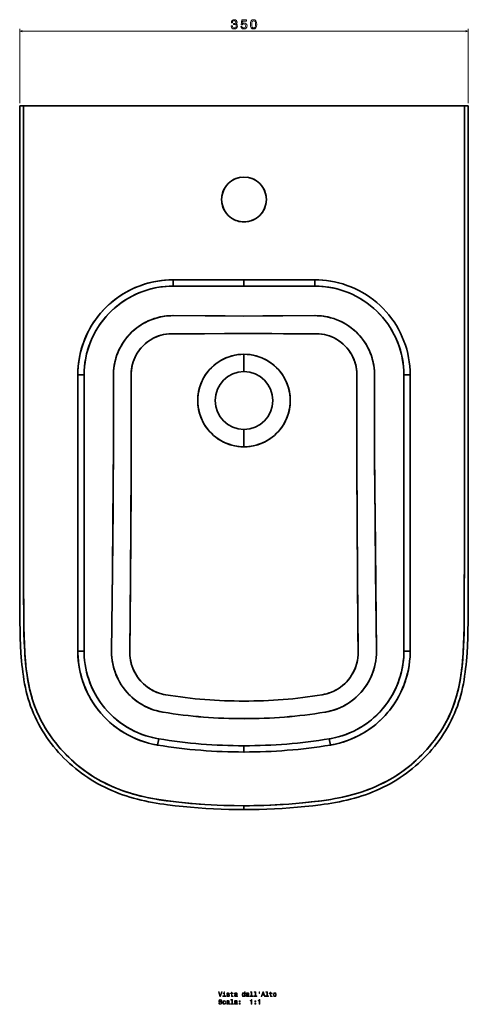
# Model space of a CAD drawing. Extents: x 419 to 1971, y -43 to 1752.
# Tile 1 of 3: x 419 to 770, y -43 to 725. Entities that reach past the tile are written whole.
import ezdxf

# ---------------------------------------------------------------- set-up
doc = ezdxf.new("R2010")
doc.units = 0

msp = doc.modelspace()

# ---------------------------------------------------------------- linework, layer by layer
at = {"color": 8, "lineweight": 13}
for p, q in [((419.36, 660.32), (419.36, 718.36)), ((419.36, 716.36), (769.52, 716.36)), ((769.52, 660.32), (769.52, 718.36))]:
    msp.add_line(p, q, dxfattribs=at)
at = {"color": 7, "lineweight": 35, "ltscale": 0.075}
for p, q in [((419.36, 658.32), (422.36, 658.32)), ((766.52, 658.32), (769.52, 658.32)), ((594.44, 109.24), (594.44, 112.24)), ((594.44, 112.24), (594.44, 109.24))]:
    msp.add_line(p, q, dxfattribs=at)
at = {"color": 7, "lineweight": 35, "ltscale": 0.074991}
for p, q in [((422.36, 658.32), (419.36, 658.32)), ((769.52, 658.32), (766.52, 658.32))]:
    msp.add_line(p, q, dxfattribs=at)
at = {"color": 7, "lineweight": 35}
for p, q in [((766.52, 658.32), (422.36, 658.32)), ((422.36, 658.32), (766.52, 658.32)), ((438.29, 658.32), (494.04, 658.32)), ((734, 658.32), (454.89, 658.32)), ((750.59, 658.32), (694.85, 658.32)), ((539.21, 522.51), (594.44, 522.51)), ((594.44, 522.51), (539.21, 522.51)), ((594.44, 522.51), (649.67, 522.51)), ((649.67, 522.51), (594.44, 522.51)), ((594.44, 517.58), (539.21, 517.59)), ((539.21, 517.59), (594.44, 517.58)), ((649.67, 517.59), (594.44, 517.58)), ((649.67, 517.59), (594.44, 517.58)), ((464.73, 232.76), (464.73, 448.32)), ((464.73, 448.32), (464.73, 232.76)), ((469.65, 448.32), (469.65, 232.76)), ((469.65, 232.76), (469.65, 448.32)), ((719.24, 232.76), (719.24, 448.32)), ((719.24, 232.76), (719.24, 448.32)), ((724.16, 448.32), (724.16, 232.76)), ((724.16, 232.76), (724.16, 448.32))]:
    msp.add_line(p, q, dxfattribs=at)
at = {"color": 7, "lineweight": 35, "ltscale": 0.417632}
msp.add_line((454.89, 658.32), (438.19, 658.32), dxfattribs=at)
at = {"color": 7, "lineweight": 35, "ltscale": 0.00167}
for p, q in [((438.36, 658.32), (438.29, 658.32)), ((750.53, 658.32), (750.59, 658.32)), ((750.53, 658.32), (750.59, 658.32))]:
    msp.add_line(p, q, dxfattribs=at)
at = {"color": 7, "lineweight": 35, "ltscale": 0.001669}
msp.add_line((438.29, 658.32), (438.36, 658.32), dxfattribs=at)
at = {"color": 7, "lineweight": 35, "ltscale": 0.321654}
msp.add_line((478.56, 658.32), (465.7, 658.32), dxfattribs=at)
at = {"color": 7, "lineweight": 35, "ltscale": 0.073798}
msp.add_line((481.51, 658.32), (478.56, 658.32), dxfattribs=at)
at = {"color": 7, "lineweight": 35, "ltscale": 0.323358}
msp.add_line((494.45, 658.32), (481.51, 658.32), dxfattribs=at)
at = {"color": 7, "lineweight": 35, "ltscale": 0.000828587}
for p, q in [((494.07, 658.32), (494.04, 658.32)), ((694.82, 658.32), (694.85, 658.32))]:
    msp.add_line(p, q, dxfattribs=at)
at = {"color": 7, "lineweight": 35, "ltscale": 0.000482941}
msp.add_line((494.04, 658.32), (494.06, 658.32), dxfattribs=at)
at = {"color": 7, "lineweight": 35, "ltscale": 0.000827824}
msp.add_line((494.07, 658.32), (494.04, 658.32), dxfattribs=at)
at = {"color": 7, "lineweight": 35, "ltscale": 0.009765}
msp.add_line((494.06, 658.32), (494.45, 658.32), dxfattribs=at)
at = {"color": 7, "lineweight": 35, "ltscale": 0.000850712}
msp.add_line((494.06, 658.32), (494.09, 658.32), dxfattribs=at)
at = {"color": 7, "lineweight": 35, "ltscale": 0.000866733}
msp.add_line((494.45, 658.32), (494.48, 658.32), dxfattribs=at)
at = {"color": 7, "lineweight": 35, "ltscale": 0.000856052}
msp.add_line((494.48, 658.32), (494.45, 658.32), dxfattribs=at)
at = {"color": 7, "lineweight": 35, "ltscale": 0.000875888}
msp.add_line((694.4, 658.32), (694.44, 658.32), dxfattribs=at)
at = {"color": 7, "lineweight": 35, "ltscale": 0.000877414}
msp.add_line((694.44, 658.32), (694.4, 658.32), dxfattribs=at)
at = {"color": 7, "lineweight": 35, "ltscale": 0.009764}
msp.add_line((694.44, 658.32), (694.83, 658.32), dxfattribs=at)
at = {"color": 7, "lineweight": 35, "ltscale": 0.000834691}
msp.add_line((694.8, 658.32), (694.83, 658.32), dxfattribs=at)
at = {"color": 7, "lineweight": 35, "ltscale": 0.000843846}
msp.add_line((694.85, 658.32), (694.82, 658.32), dxfattribs=at)
at = {"color": 7, "lineweight": 35, "ltscale": 0.31373}
msp.add_line((707.37, 658.32), (694.82, 658.32), dxfattribs=at)
at = {"color": 7, "lineweight": 35, "ltscale": 0.000483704}
msp.add_line((694.83, 658.32), (694.85, 658.32), dxfattribs=at)
at = {"color": 7, "lineweight": 35, "ltscale": 0.073799}
msp.add_line((710.33, 658.32), (707.37, 658.32), dxfattribs=at)
at = {"color": 7, "lineweight": 35, "ltscale": 0.321649}
msp.add_line((723.19, 658.32), (710.33, 658.32), dxfattribs=at)
at = {"color": 7, "lineweight": 35, "ltscale": 0.417633}
msp.add_line((750.7, 658.32), (734, 658.32), dxfattribs=at)
at = {"color": 7, "lineweight": 35, "ltscale": 0.123102}
for p, q in [((539.21, 522.51), (539.21, 517.59)), ((539.21, 522.51), (539.21, 517.59)), ((594.44, 522.51), (594.44, 517.58)), ((594.44, 517.58), (594.44, 522.51)), ((649.67, 517.59), (649.67, 522.51)), ((649.67, 522.51), (649.67, 517.59))]:
    msp.add_line(p, q, dxfattribs=at)
at = {"color": 7, "lineweight": 35, "ltscale": 0.338438}
for p, q in [((594.44, 450.88), (594.44, 464.42)), ((594.44, 450.88), (594.44, 464.42)), ((594.44, 405.76), (594.44, 392.22)), ((594.44, 405.76), (594.44, 392.22))]:
    msp.add_line(p, q, dxfattribs=at)
at = {"color": 7, "lineweight": 35, "ltscale": 0.123088}
for p, q in [((464.73, 448.32), (469.65, 448.32)), ((469.65, 448.32), (464.73, 448.32)), ((724.16, 448.32), (719.24, 448.32)), ((724.16, 448.32), (719.24, 448.32)), ((464.73, 232.76), (469.65, 232.76)), ((464.73, 232.76), (469.65, 232.76)), ((719.24, 232.76), (724.16, 232.76)), ((724.16, 232.76), (719.24, 232.76))]:
    msp.add_line(p, q, dxfattribs=at)
at = {"color": 7, "lineweight": 35, "ltscale": 0.001141}
msp.add_line((506.19, 339.87), (506.21, 339.82), dxfattribs=at)
at = {"color": 7, "lineweight": 35, "ltscale": 0.123101}
for p, q in [((527.05, 159.56), (527.85, 164.42)), ((527.05, 159.56), (527.85, 164.42)), ((661.84, 159.56), (661.04, 164.42)), ((661.84, 159.56), (661.04, 164.42)), ((594.44, 154.13), (594.44, 159.05)), ((594.44, 159.05), (594.44, 154.13))]:
    msp.add_line(p, q, dxfattribs=at)
at = {"color": 8, "lineweight": 13}
for points in [[(584.43, 720.56), (584.43, 720.49), (584.59, 719.52), (585.07, 718.79), (585.81, 718.33), (586.8, 718.16), (587.85, 718.33), (588.64, 718.77), (589.14, 719.48), (589.32, 720.39), (589.24, 720.98), (589.02, 721.47), (588.66, 721.84), (588.17, 722.11), (588.83, 722.66), (589.06, 723.52), (588.91, 724.31), (588.47, 724.91), (587.77, 725.28), (586.8, 725.41), (585.89, 725.25), (585.2, 724.81), (584.74, 724.1), (584.59, 723.16), (584.59, 723.09), (585.49, 723.09), (585.57, 723.74), (585.83, 724.2), (586.26, 724.48), (586.85, 724.58), (587.37, 724.5), (587.76, 724.29), (587.99, 723.95), (588.08, 723.48), (587.99, 722.99), (587.75, 722.66), (587.32, 722.46), (586.75, 722.4), (586.36, 722.41), (586.36, 721.61), (586.85, 721.63), (587.49, 721.54), (587.96, 721.3), (588.24, 720.9), (588.34, 720.39), (588.23, 719.8), (587.94, 719.37), (587.48, 719.1), (586.86, 719.01), (586.23, 719.11), (585.76, 719.41), (585.47, 719.89), (585.36, 720.56)], [(591.94, 720.19), (592.16, 719.36), (592.66, 718.71), (593.38, 718.31), (594.31, 718.16), (595.33, 718.34), (596.13, 718.83), (596.63, 719.62), (596.82, 720.63), (596.65, 721.57), (596.17, 722.3), (595.41, 722.78), (594.43, 722.95), (593.68, 722.83), (593.09, 722.5), (593.37, 724.38), (596.44, 724.38), (596.44, 725.21), (592.7, 725.21), (592.14, 721.5), (592.95, 721.5), (593.54, 721.97), (594.28, 722.14), (594.93, 722.03), (595.42, 721.71), (595.73, 721.22), (595.85, 720.58), (595.73, 719.94), (595.41, 719.45), (594.92, 719.14), (594.28, 719.03), (593.75, 719.1), (593.33, 719.33), (593.03, 719.69), (592.88, 720.19)], [(599.48, 721.78), (599.64, 720.2), (600.11, 719.07), (600.87, 718.38), (601.92, 718.16), (602.95, 718.38), (603.71, 719.07), (604.17, 720.2), (604.34, 721.78), (604.17, 723.35), (603.98, 723.98), (603.71, 724.49), (602.95, 725.18), (601.92, 725.41), (600.87, 725.18), (600.11, 724.48), (599.64, 723.35)], [(600.45, 721.78), (600.53, 723), (600.79, 723.88), (601.24, 724.39), (601.92, 724.57), (602.58, 724.39), (603.04, 723.88), (603.29, 723), (603.37, 721.78), (603.29, 720.55), (603.04, 719.67), (602.58, 719.16), (601.92, 718.99), (601.24, 719.16), (600.79, 719.67), (600.53, 720.55)]]:
    msp.add_lwpolyline(points, close=True, dxfattribs=at)
for points in [[(421.29, 716.88), (419.36, 716.36), (421.29, 715.84)], [(767.59, 715.84), (769.52, 716.36), (767.59, 716.88)]]:
    msp.add_lwpolyline(points, dxfattribs=at)
at = {"color": 7, "lineweight": 35}
for points in [[(419.36, 658.32), (419.43, 367.31), (419.45, 296.91), (419.48, 273.04), (419.52, 261.13), (419.57, 255.12), (419.66, 249.23), (419.81, 243.26), (420.04, 237.23), (420.37, 231.27), (420.84, 225.26), (421.12, 222.27), (421.45, 219.29), (421.82, 216.31), (422.24, 213.32), (422.71, 210.35), (423.25, 207.39), (423.85, 204.41), (424.51, 201.45), (425.24, 198.52), (426.05, 195.62), (426.94, 192.73), (427.92, 189.86), (428.98, 187.03), (430.13, 184.22), (431.36, 181.46), (432.68, 178.73), (434.08, 176.03), (435.57, 173.37), (437.11, 170.76), (438.73, 168.21), (440.41, 165.7), (442.16, 163.24), (443.98, 160.82), (445.85, 158.45), (447.79, 156.12), (449.79, 153.85), (451.84, 151.61), (453.95, 149.44), (456.11, 147.32), (458.31, 145.26), (460.56, 143.26), (462.87, 141.31), (465.23, 139.41), (467.65, 137.58), (470.09, 135.82), (472.58, 134.12), (475.14, 132.47), (477.74, 130.89), (480.35, 129.4), (483, 127.99), (485.71, 126.62), (488.45, 125.33), (491.21, 124.12), (493.99, 122.97), (496.82, 121.87), (499.68, 120.84), (502.53, 119.89), (505.4, 118.99), (508.29, 118.15), (511.2, 117.37), (514.12, 116.64), (517.06, 115.97), (520.01, 115.35), (522.97, 114.79), (525.92, 114.27), (528.88, 113.79), (531.86, 113.36), (534.85, 112.96), (540.8, 112.25), (546.84, 111.63), (552.76, 111.08), (558.71, 110.6), (564.61, 110.19), (570.57, 109.85), (576.55, 109.59), (582.5, 109.4), (588.48, 109.28), (594.44, 109.24)], [(594.44, 112.24), (586.7, 112.31), (578.88, 112.51), (573.62, 112.71), (568.74, 112.96), (563.86, 113.25), (559.42, 113.56), (551.29, 114.22), (543.57, 114.97), (539.41, 115.43), (533.76, 116.12), (528.11, 116.95), (523.35, 117.77), (518.82, 118.66), (514.61, 119.61), (510.59, 120.63), (506.73, 121.72), (502.97, 122.9), (499.35, 124.14), (495.84, 125.46), (492.13, 126.99), (488.4, 128.66), (485.21, 130.22), (482.88, 131.44), (480.62, 132.7), (478.4, 133.99), (476.26, 135.32), (474.13, 136.7), (471.3, 138.63), (469.34, 140.06), (467.4, 141.53), (465.37, 143.14), (463.4, 144.78), (461.44, 146.48), (459.53, 148.22), (457.6, 150.05), (455.71, 151.93), (453.26, 154.5), (451.47, 156.46), (449.74, 158.46), (447.47, 161.23), (445.88, 163.27), (443.82, 166.08), (442.31, 168.25), (440.93, 170.33), (439.59, 172.46), (437.88, 175.37), (436.26, 178.33), (434.77, 181.26), (433.4, 184.21), (432.53, 186.25), (431.7, 188.3), (430.47, 191.65), (429.71, 193.93), (429.01, 196.21), (428.03, 199.73), (427.13, 203.46), (426.57, 206.01), (426.05, 208.7), (425.58, 211.39), (425.13, 214.27), (424.53, 218.73), (424.02, 223.46), (423.7, 226.93), (423.31, 232.33), (423, 238.06), (422.77, 244.46), (422.62, 251.53), (422.52, 261.08), (422.47, 276.14), (422.45, 309.41), (422.43, 373.38), (422.36, 658.32)], [(594.44, 112.24), (586.58, 112.31), (578.74, 112.51), (573.38, 112.72), (568.69, 112.96), (563.99, 113.24), (557.21, 113.72), (552.73, 114.09), (548.27, 114.5), (541.3, 115.22), (535.26, 115.93), (529.73, 116.7), (526.29, 117.25), (523.08, 117.82), (519.87, 118.44), (516.81, 119.1), (513.87, 119.79), (510.95, 120.53), (508.04, 121.34), (505.29, 122.16), (502.58, 123.02), (499.85, 123.96), (497.27, 124.91), (494.74, 125.9), (492.21, 126.95), (489.78, 128.02), (487.4, 129.14), (485.06, 130.3), (482.76, 131.51), (480.54, 132.74), (478.39, 134), (476.26, 135.31), (474.03, 136.76), (471.95, 138.17), (469.88, 139.66), (467.82, 141.2), (465.77, 142.81), (463.78, 144.46), (461.79, 146.17), (459.82, 147.95), (457.89, 149.76), (455.54, 152.1), (453.25, 154.51), (450.56, 157.51), (448.87, 159.5), (447.24, 161.52), (445.85, 163.32), (444.49, 165.14), (442.64, 167.76), (440.55, 170.92), (438.57, 174.17), (437.34, 176.32), (436.17, 178.5), (435.06, 180.68), (434.02, 182.86), (433.03, 185.05), (432.12, 187.24), (431.26, 189.44), (430.45, 191.7), (429.68, 194.02), (428.95, 196.38), (428.29, 198.76), (427.31, 202.65), (426.44, 206.67), (425.91, 209.47), (425.41, 212.46), (424.96, 215.46), (424.54, 218.71), (424.17, 221.97), (423.81, 225.66), (423.51, 229.36), (423.3, 232.43), (423.09, 236.16), (422.93, 239.92), (422.7, 247.2), (422.56, 256.14), (422.5, 267.36), (422.47, 280.14), (422.45, 320.15), (422.42, 466.28), (422.4, 546.72), (422.36, 658.32)], [(594.44, 112.24), (602.19, 112.31), (610.01, 112.51), (615.27, 112.71), (620.15, 112.96), (625.02, 113.25), (629.47, 113.56), (637.6, 114.22), (645.32, 114.97), (649.48, 115.43), (655.12, 116.12), (660.78, 116.95), (665.54, 117.77), (670.07, 118.66), (674.28, 119.61), (678.3, 120.63), (682.16, 121.72), (685.92, 122.9), (689.54, 124.14), (693.05, 125.46), (696.76, 126.99), (700.49, 128.66), (703.68, 130.22), (706, 131.44), (708.27, 132.7), (710.48, 133.99), (712.63, 135.32), (714.76, 136.7), (717.58, 138.63), (719.55, 140.06), (721.49, 141.53), (723.51, 143.14), (725.49, 144.78), (727.44, 146.48), (729.36, 148.22), (731.29, 150.05), (733.18, 151.93), (735.63, 154.5), (737.41, 156.46), (739.15, 158.46), (741.42, 161.23), (743.01, 163.27), (745.07, 166.08), (746.58, 168.25), (747.96, 170.33), (749.29, 172.46), (751.01, 175.37), (752.63, 178.33), (754.11, 181.26), (755.48, 184.21), (756.36, 186.25), (757.18, 188.3), (758.42, 191.65), (759.18, 193.93), (759.88, 196.21), (760.86, 199.73), (761.76, 203.46), (762.31, 206.01), (762.84, 208.7), (763.31, 211.39), (763.75, 214.27), (764.35, 218.73), (764.87, 223.46), (765.18, 226.93), (765.58, 232.33), (765.88, 238.06), (766.11, 244.46), (766.27, 251.53), (766.36, 261.08), (766.41, 276.14), (766.44, 309.41), (766.45, 373.38), (766.52, 658.32)], [(769.52, 658.32), (769.45, 367.31), (769.43, 296.91), (769.41, 273.04), (769.36, 261.13), (769.31, 255.12), (769.23, 249.23), (769.08, 243.26), (768.85, 237.23), (768.51, 231.27), (768.05, 225.26), (767.77, 222.27), (767.44, 219.29), (767.07, 216.31), (766.65, 213.32), (766.17, 210.35), (765.64, 207.39), (765.04, 204.41), (764.37, 201.45), (763.64, 198.52), (762.83, 195.62), (761.94, 192.73), (760.97, 189.86), (759.91, 187.03), (758.76, 184.22), (757.53, 181.46), (756.21, 178.73), (754.8, 176.03), (753.32, 173.37), (751.77, 170.76), (750.15, 168.21), (748.47, 165.7), (746.73, 163.24), (744.91, 160.82), (743.03, 158.45), (741.1, 156.12), (739.1, 153.85), (737.04, 151.61), (734.93, 149.44), (732.78, 147.32), (730.58, 145.26), (728.32, 143.26), (726.02, 141.31), (723.66, 139.41), (721.24, 137.58), (718.8, 135.82), (716.3, 134.12), (713.75, 132.47), (711.15, 130.89), (708.54, 129.4), (705.89, 127.99), (703.18, 126.62), (700.43, 125.33), (697.68, 124.12), (694.9, 122.97), (692.06, 121.87), (689.21, 120.84), (686.36, 119.89), (683.49, 118.99), (680.6, 118.15), (677.69, 117.37), (674.76, 116.64), (671.82, 115.97), (668.88, 115.35), (665.92, 114.79), (662.97, 114.27), (660.01, 113.79), (657.03, 113.36), (654.04, 112.96), (648.09, 112.25), (642.05, 111.63), (636.13, 111.08), (630.17, 110.6), (624.28, 110.19), (618.31, 109.85), (612.34, 109.59), (606.38, 109.4), (600.41, 109.28), (594.44, 109.24)], [(766.52, 658.32), (766.52, 642.64), (766.46, 398.81), (766.43, 302.37), (766.41, 276.74), (766.37, 262.21), (766.3, 254.16), (766.18, 247.25), (766.01, 241.2), (765.82, 236.7), (765.47, 230.69), (765.06, 225.54), (764.66, 221.4), (764.28, 218.13), (763.86, 215.01), (763.39, 211.9), (762.9, 209.03), (762.36, 206.24), (761.79, 203.57), (761.17, 200.96), (760.5, 198.39), (759.83, 196.03), (759.1, 193.69), (758.32, 191.38), (757.5, 189.13), (756.18, 185.82), (754.73, 182.56), (753.67, 180.36), (752.55, 178.19), (750.75, 174.91), (748.83, 171.7), (747.46, 169.56), (746.04, 167.46), (744.56, 165.36), (743.01, 163.27), (741.41, 161.22), (739.34, 158.69), (737.18, 156.21), (735.83, 154.71), (733.54, 152.3), (731.19, 149.95), (728.77, 147.68), (726.79, 145.9), (724.82, 144.21), (722.8, 142.57), (720.74, 140.96), (718.7, 139.43), (716.63, 137.96), (714.54, 136.55), (712.37, 135.15), (710.19, 133.81), (706.94, 131.95), (703.5, 130.13), (699.96, 128.42), (696.33, 126.8), (693.79, 125.75), (691.25, 124.77), (688.67, 123.83), (685.95, 122.91), (683.25, 122.05), (680.42, 121.22), (677.57, 120.44), (674.65, 119.7), (671.64, 119), (668.62, 118.36), (665.39, 117.74), (662.16, 117.18), (656.86, 116.36), (653.14, 115.87), (646.92, 115.14), (640.25, 114.47), (634.83, 113.98), (629.37, 113.55), (622.65, 113.1), (614.63, 112.68), (607.34, 112.42), (598.83, 112.26), (594.44, 112.24)], [(464.73, 448.32), (464.8, 451.69), (465.04, 455.05), (465.42, 458.4), (465.95, 461.73), (466.64, 465.03), (467.48, 468.3), (468.46, 471.52), (469.59, 474.69), (470.87, 477.82), (472.28, 480.88), (473.84, 483.87), (475.53, 486.8), (477.35, 489.64), (479.3, 492.4), (481.37, 495.07), (483.56, 497.63), (485.87, 500.1), (488.29, 502.46), (490.81, 504.71), (493.43, 506.84), (496.15, 508.85), (498.96, 510.74), (501.85, 512.5), (504.82, 514.13), (507.86, 515.62), (510.97, 516.97), (514.13, 518.18), (517.34, 519.24), (520.6, 520.16), (523.9, 520.93), (526.93, 521.5), (529.98, 521.94), (533.05, 522.26), (536.13, 522.45), (539.21, 522.51)], [(539.21, 522.51), (535.82, 522.43), (532.44, 522.2), (529.08, 521.82), (525.73, 521.29), (522.41, 520.6), (519.13, 519.76), (515.89, 518.78), (512.7, 517.65), (509.56, 516.38), (506.48, 514.96), (503.48, 513.41), (500.54, 511.73), (497.69, 509.91), (494.92, 507.97), (492.25, 505.9), (489.67, 503.72), (487.19, 501.42), (484.82, 499.01), (482.56, 496.49), (480.42, 493.87), (478.41, 491.17), (476.52, 488.38), (474.76, 485.5), (473.13, 482.55), (471.64, 479.53), (470.28, 476.44), (469.07, 473.29), (468.01, 470.09), (467.09, 466.85), (466.32, 463.56), (465.75, 460.55), (465.3, 457.51), (464.98, 454.45), (464.79, 451.39), (464.73, 448.32)], [(724.16, 448.32), (724.08, 451.69), (723.85, 455.05), (723.47, 458.4), (722.93, 461.73), (722.24, 465.03), (721.41, 468.3), (720.42, 471.52), (719.29, 474.69), (718.02, 477.82), (716.6, 480.88), (715.05, 483.87), (713.36, 486.8), (711.54, 489.64), (709.59, 492.4), (707.51, 495.07), (705.32, 497.63), (703.02, 500.1), (700.6, 502.46), (698.08, 504.71), (695.46, 506.84), (692.74, 508.85), (689.93, 510.74), (687.04, 512.5), (684.07, 514.13), (681.03, 515.62), (677.92, 516.97), (674.76, 518.18), (671.54, 519.24), (668.28, 520.16), (664.99, 520.93), (661.96, 521.5), (658.9, 521.94), (655.84, 522.26), (652.76, 522.45), (649.67, 522.51)], [(724.16, 448.32), (724.08, 451.69), (723.85, 455.05), (723.47, 458.4), (722.93, 461.73), (722.25, 465.03), (721.41, 468.29), (720.43, 471.51), (719.3, 474.69), (718.02, 477.81), (716.61, 480.87), (715.05, 483.87), (713.36, 486.79), (711.54, 489.63), (709.59, 492.39), (707.52, 495.06), (705.33, 497.63), (703.02, 500.09), (700.61, 502.45), (698.09, 504.7), (695.47, 506.83), (692.75, 508.85), (689.94, 510.73), (687.05, 512.49), (684.08, 514.12), (681.04, 515.61), (677.94, 516.96), (674.78, 518.17), (671.57, 519.23), (668.31, 520.15), (665.01, 520.92), (661.98, 521.49), (658.92, 521.94), (655.85, 522.25), (652.76, 522.45), (649.67, 522.51)], [(469.65, 448.32), (469.73, 451.57), (469.96, 454.82), (470.34, 458.06), (470.88, 461.27), (471.57, 464.45), (472.4, 467.6), (473.38, 470.71), (474.51, 473.76), (475.79, 476.76), (477.2, 479.69), (478.75, 482.57), (480.43, 485.36), (482.25, 488.07), (484.19, 490.7), (486.25, 493.23), (488.43, 495.66), (490.72, 497.98), (493.12, 500.2), (495.62, 502.3), (498.21, 504.28), (500.91, 506.14), (503.68, 507.87), (506.54, 509.47), (509.46, 510.93), (512.46, 512.26), (515.51, 513.44), (518.61, 514.48), (521.76, 515.37), (524.95, 516.11), (528.17, 516.71), (530.91, 517.09), (533.67, 517.37), (536.44, 517.53), (539.21, 517.59)], [(469.65, 448.32), (469.73, 451.63), (469.97, 454.94), (470.37, 458.24), (470.92, 461.51), (471.64, 464.75), (472.5, 467.95), (473.52, 471.11), (474.69, 474.21), (476.01, 477.25), (477.48, 480.24), (479.08, 483.14), (480.83, 485.97), (482.71, 488.71), (484.71, 491.36), (486.85, 493.91), (489.1, 496.36), (491.46, 498.69), (493.94, 500.91), (496.52, 503.01), (499.21, 504.98), (501.98, 506.83), (504.84, 508.54), (507.78, 510.11), (510.79, 511.54), (513.86, 512.82), (517, 513.96), (520.18, 514.94), (523.29, 515.75), (526.43, 516.41), (529.6, 516.92), (532.8, 517.29), (536, 517.51), (539.21, 517.59)], [(719.24, 448.32), (719.16, 451.57), (718.93, 454.82), (718.54, 458.06), (718.01, 461.27), (717.32, 464.45), (716.49, 467.6), (715.5, 470.71), (714.37, 473.76), (713.1, 476.76), (711.69, 479.69), (710.14, 482.57), (708.45, 485.36), (706.64, 488.07), (704.7, 490.7), (702.64, 493.23), (700.46, 495.66), (698.17, 497.98), (695.77, 500.2), (693.27, 502.3), (690.67, 504.28), (687.98, 506.14), (685.21, 507.87), (682.35, 509.47), (679.42, 510.93), (676.43, 512.26), (673.38, 513.44), (670.28, 514.48), (667.13, 515.37), (663.94, 516.11), (660.72, 516.71), (657.97, 517.09), (655.22, 517.37), (652.45, 517.53), (649.67, 517.59)], [(649.67, 517.59), (653.01, 517.51), (656.34, 517.27), (659.65, 516.87), (662.94, 516.31), (666.2, 515.6), (669.42, 514.74), (672.6, 513.72), (675.72, 512.55), (678.79, 511.23), (681.78, 509.77), (684.7, 508.17), (687.54, 506.43), (690.29, 504.55), (692.95, 502.55), (695.51, 500.42), (697.97, 498.17), (700.32, 495.81), (702.54, 493.33), (704.65, 490.76), (706.62, 488.09), (708.47, 485.33), (710.18, 482.49), (711.76, 479.56), (713.19, 476.56), (714.48, 473.5), (715.61, 470.38), (716.6, 467.21), (717.4, 464.12), (718.06, 461), (718.57, 457.85), (718.94, 454.69), (719.16, 451.51), (719.24, 448.32)], [(539.19, 494.54), (538.93, 494.54), (536.43, 494.48), (533.95, 494.28), (531.48, 493.95), (529.05, 493.49), (526.64, 492.9), (524.28, 492.18), (521.96, 491.34), (519.7, 490.39), (517.49, 489.31), (515.34, 488.12), (514.18, 487.41), (513.04, 486.67), (510.83, 485.09), (508.71, 483.38), (506.7, 481.56), (504.81, 479.62), (503.03, 477.57), (501.37, 475.42), (499.85, 473.18), (498.46, 470.86), (497.27, 468.59), (496.21, 466.27), (495.29, 463.88), (494.49, 461.45), (493.84, 458.98), (493.32, 456.48), (492.94, 453.95), (492.7, 451.4), (492.6, 448.84), (492.6, 448.32)], [(539.19, 494.54), (537.27, 494.52), (534.63, 494.35), (532.01, 494.03), (529.42, 493.57), (526.87, 492.96), (524.36, 492.21), (521.89, 491.32), (519.49, 490.29), (517.15, 489.13), (514.97, 487.9), (512.86, 486.55), (510.83, 485.09), (508.88, 483.52), (507.02, 481.86), (505.25, 480.09), (503.58, 478.23), (502.02, 476.29), (500.56, 474.26), (499.21, 472.16), (497.98, 469.99), (496.87, 467.75), (495.88, 465.46), (495.02, 463.12), (494.29, 460.74), (493.68, 458.32), (493.23, 455.96), (492.89, 453.58), (492.69, 451.18), (492.6, 448.78), (492.6, 448.32)], [(594.44, 494.24), (579.82, 494.27), (564.1, 494.35), (539.19, 494.54)], [(594.44, 494.24), (579.83, 494.27), (564.1, 494.35), (539.19, 494.54)], [(649.69, 494.54), (620.25, 494.32), (594.44, 494.24)], [(594.44, 494.24), (609.06, 494.27), (624.79, 494.35), (649.69, 494.54)], [(696.28, 448.32), (696.28, 448.9), (696.18, 451.44), (695.95, 453.97), (695.57, 456.48), (695.05, 458.97), (694.4, 461.43), (693.62, 463.84), (692.7, 466.21), (691.65, 468.52), (690.48, 470.77), (689.18, 472.96), (687.77, 475.07), (686.13, 477.23), (684.37, 479.29), (682.5, 481.25), (680.51, 483.1), (678.41, 484.82), (676.21, 486.42), (673.92, 487.9), (672.75, 488.58), (671.55, 489.23), (670.33, 489.85), (669.1, 490.43), (666.84, 491.38), (664.54, 492.21), (662.18, 492.91), (659.79, 493.5), (657.37, 493.95), (654.92, 494.28), (652.45, 494.48), (649.96, 494.54), (649.69, 494.54)], [(649.69, 494.54), (651.62, 494.52), (654.26, 494.35), (656.87, 494.03), (659.46, 493.57), (662.02, 492.96), (664.53, 492.21), (666.99, 491.32), (669.4, 490.29), (671.74, 489.13), (673.92, 487.9), (676.03, 486.55), (678.06, 485.09), (680.01, 483.52), (681.87, 481.86), (683.64, 480.09), (685.31, 478.23), (686.87, 476.29), (688.33, 474.26), (689.67, 472.16), (690.9, 469.99), (692.01, 467.75), (693, 465.46), (693.87, 463.12), (694.6, 460.74), (695.2, 458.32), (695.66, 455.96), (695.99, 453.58), (696.2, 451.18), (696.28, 448.78), (696.28, 448.32)], [(538.43, 480.48), (537.83, 480.48), (535.69, 480.37), (533.58, 480.13), (531.62, 479.77), (529.7, 479.29), (527.81, 478.7), (525.96, 477.99), (524.17, 477.17), (522.43, 476.24), (520.75, 475.21), (518.96, 473.94), (517.26, 472.55), (515.65, 471.05), (514.16, 469.44), (512.78, 467.74), (511.52, 465.94), (510.39, 464.07), (509.39, 462.12), (508.62, 460.34), (507.95, 458.51), (507.4, 456.65), (506.96, 454.76), (506.64, 452.84), (506.44, 450.91), (506.36, 448.97), (506.35, 448.55)], [(506.35, 448.55), (506.38, 449.93), (506.51, 451.67), (506.78, 453.72), (507.18, 455.75), (507.71, 457.74), (508.37, 459.7), (509.16, 461.61), (510.07, 463.47), (511.09, 465.26), (512.24, 466.99), (513.49, 468.64), (514.84, 470.2), (516.4, 471.77), (518.07, 473.24), (519.84, 474.58), (521.69, 475.8), (523.63, 476.9), (525.57, 477.82), (527.57, 478.61), (529.62, 479.27), (531.72, 479.79), (533.86, 480.17), (536.04, 480.4), (538.27, 480.48), (538.43, 480.48)], [(594.44, 480.52), (563.52, 480.47), (538.43, 480.48)], [(538.43, 480.48), (557.96, 480.47), (579.1, 480.5), (594.44, 480.52)], [(594.44, 480.52), (625.36, 480.47), (650.46, 480.48)], [(594.44, 480.52), (616.22, 480.49), (637.72, 480.47), (650.46, 480.48)], [(650.46, 480.48), (651.06, 480.48), (653.19, 480.37), (655.31, 480.13), (657.27, 479.77), (659.19, 479.29), (661.08, 478.7), (662.92, 477.99), (664.72, 477.17), (666.46, 476.24), (668.13, 475.21), (669.93, 473.94), (671.63, 472.55), (673.23, 471.05), (674.73, 469.44), (676.11, 467.74), (677.36, 465.94), (678.5, 464.07), (679.5, 462.12), (680.27, 460.34), (680.93, 458.51), (681.49, 456.65), (681.92, 454.76), (682.24, 452.84), (682.45, 450.91), (682.53, 448.97), (682.53, 448.55)], [(650.46, 480.48), (650.71, 480.48), (652.82, 480.4), (654.91, 480.18), (656.97, 479.83), (658.99, 479.34), (660.97, 478.73), (662.9, 478), (664.78, 477.14), (666.68, 476.11), (668.51, 474.96), (670.25, 473.69), (671.9, 472.31), (673.45, 470.82), (674.9, 469.23), (676.22, 467.58), (677.42, 465.85), (678.51, 464.04), (679.47, 462.17), (680.31, 460.23), (681.02, 458.25), (681.6, 456.22), (681.99, 454.42), (682.28, 452.6), (682.46, 450.76), (682.53, 448.7), (682.53, 448.55)], [(492.6, 448.32), (492.63, 419.37), (492.53, 389.67), (492.39, 367.45), (492.21, 344.03), (491.73, 294.75), (491.05, 232.76)], [(492.6, 448.32), (492.63, 428.79), (492.61, 409.28), (492.51, 386.47), (492.35, 362.2), (492.12, 334.2), (491.73, 295.16), (491.05, 232.76)], [(506.35, 448.55), (506.35, 408.67), (506.33, 377.42), (506.17, 332.17), (505.91, 291.73), (505.66, 261.82), (505.39, 231.81)], [(505.39, 231.81), (505.85, 284.21), (506.13, 324.8), (506.28, 358.19), (506.35, 394.32), (506.35, 448.55)], [(682.53, 448.55), (682.53, 408.67), (682.56, 377.42), (682.72, 332.17), (682.98, 291.73), (683.22, 261.82), (683.5, 231.81)], [(682.53, 448.55), (682.53, 413.26), (682.56, 379.09), (682.69, 337.7), (682.98, 291.34), (683.34, 248.42), (683.5, 231.81)], [(697.84, 232.76), (697.27, 284.17), (696.95, 315.4), (696.57, 357.83), (696.4, 382.05), (696.29, 404.81), (696.26, 424.43), (696.28, 448.32)], [(696.28, 448.32), (696.26, 428.79), (696.28, 409.28), (696.38, 386.47), (696.53, 362.2), (696.77, 334.2), (697.15, 295.16), (697.84, 232.76)], [(527.05, 159.56), (524.12, 160.11), (522.06, 160.56), (520.02, 161.07), (516.76, 162.02), (513.56, 163.11), (510.4, 164.34), (507.31, 165.72), (504.28, 167.23), (501.32, 168.88), (498.45, 170.67), (495.65, 172.58), (492.95, 174.61), (490.34, 176.77), (487.84, 179.04), (485.44, 181.42), (483.15, 183.91), (480.98, 186.5), (478.93, 189.18), (477.01, 191.95), (475.21, 194.81), (473.54, 197.75), (472.01, 200.76), (470.62, 203.84), (469.46, 206.74), (468.42, 209.68), (467.51, 212.67), (466.73, 215.69), (466.07, 218.74), (465.54, 221.82), (465.15, 224.92), (464.88, 228.03), (464.75, 231.15), (464.73, 232.76)], [(464.73, 232.76), (464.74, 231.71), (464.85, 228.55), (465.1, 225.4), (465.48, 222.27), (465.99, 219.15), (466.64, 216.06), (467.42, 213), (468.33, 209.97), (469.37, 206.99), (470.53, 204.05), (471.82, 201.17), (473.23, 198.34), (474.87, 195.39), (476.64, 192.51), (478.54, 189.72), (480.57, 187.02), (482.71, 184.41), (484.98, 181.91), (487.35, 179.51), (489.83, 177.21), (492.42, 175.04), (495.1, 172.98), (497.92, 171.01), (500.83, 169.18), (503.82, 167.48), (506.89, 165.92), (510.02, 164.5), (513.22, 163.23), (516.48, 162.11), (519.78, 161.14), (523.12, 160.32), (526.5, 159.66), (527.05, 159.56)], [(527.85, 164.42), (525.01, 164.95), (523.02, 165.4), (521.04, 165.9), (517.9, 166.82), (514.81, 167.89), (511.77, 169.11), (508.8, 170.47), (505.88, 171.96), (503.05, 173.59), (500.29, 175.35), (497.62, 177.24), (495.04, 179.25), (492.56, 181.38), (490.18, 183.62), (487.92, 185.97), (485.77, 188.43), (483.73, 190.98), (481.82, 193.62), (480.03, 196.35), (478.38, 199.17), (476.86, 202.05), (475.48, 205.01), (474.24, 208.03), (473.23, 210.84), (472.34, 213.7), (471.57, 216.6), (470.93, 219.52), (470.42, 222.47), (470.04, 225.44), (469.79, 228.43), (469.66, 231.42), (469.65, 232.76)], [(527.85, 164.42), (527.42, 164.49), (524.24, 165.12), (521.09, 165.89), (517.97, 166.8), (514.91, 167.86), (511.89, 169.06), (508.94, 170.4), (506.05, 171.87), (503.23, 173.48), (500.49, 175.21), (497.84, 177.08), (495.21, 179.11), (492.68, 181.27), (490.26, 183.55), (487.94, 185.94), (485.75, 188.44), (483.68, 191.05), (481.74, 193.74), (479.92, 196.53), (478.25, 199.41), (476.83, 202.12), (475.53, 204.89), (474.35, 207.72), (473.31, 210.6), (472.39, 213.52), (471.6, 216.48), (470.94, 219.48), (470.42, 222.49), (470.03, 225.53), (469.78, 228.59), (469.66, 231.65), (469.65, 232.76)], [(491.05, 232.76), (491.11, 230.02), (491.32, 227.29), (491.7, 224.57), (492.23, 221.87), (492.55, 220.53), (492.92, 219.19), (493.32, 217.87), (493.76, 216.56), (494.49, 214.62), (495.31, 212.71), (496.21, 210.83), (497.2, 208.99), (498.61, 206.64), (500.16, 204.37), (501.85, 202.18), (503.66, 200.1), (504.61, 199.09), (505.59, 198.11), (506.6, 197.16), (507.63, 196.24), (509.24, 194.92), (510.91, 193.66), (512.63, 192.48), (514.4, 191.37), (516.58, 190.14), (518.82, 189.03), (521.12, 188.04), (523.46, 187.16), (525.86, 186.41), (528.28, 185.79), (530.74, 185.29), (531.29, 185.2)], [(491.05, 232.76), (491.1, 230.27), (491.27, 227.78), (491.58, 225.29), (492.02, 222.83), (492.59, 220.39), (493.29, 217.97), (494.11, 215.6), (495.06, 213.27), (496.13, 210.98), (497.33, 208.75), (498.64, 206.59), (500.07, 204.49), (501.62, 202.46), (503.27, 200.52), (505.02, 198.67), (506.87, 196.91), (508.82, 195.25), (510.84, 193.71), (512.94, 192.27), (515.12, 190.94), (517.36, 189.73), (519.67, 188.64), (522.04, 187.68), (524.45, 186.84), (526.9, 186.13), (528.81, 185.67), (531.29, 185.2)], [(505.39, 231.81), (505.44, 229.74), (505.61, 227.68), (505.92, 225.63), (506.35, 223.6), (506.92, 221.59), (507.61, 219.62), (508.43, 217.69), (509.38, 215.81), (510.44, 213.99), (511.64, 212.21), (512.95, 210.51), (514.37, 208.9), (515.9, 207.37), (517.53, 205.94), (519.25, 204.62), (521.06, 203.41), (522.94, 202.32), (524.88, 201.36), (526.89, 200.52), (528.95, 199.81), (531.05, 199.24), (533.18, 198.8), (533.42, 198.76)], [(533.42, 198.76), (531.6, 199.11), (530.13, 199.47), (528.32, 200.01), (526.53, 200.66), (524.79, 201.4), (523.1, 202.24), (521.54, 203.12), (520.04, 204.07), (518.6, 205.1), (517.22, 206.2), (516.35, 206.96), (515.5, 207.75), (514.68, 208.57), (513.89, 209.42), (512.42, 211.18), (511.08, 213), (509.89, 214.89), (508.84, 216.84), (507.93, 218.84), (507.16, 220.87), (506.5, 223.04), (505.99, 225.22), (505.64, 227.42), (505.44, 229.62), (505.39, 231.81)], [(683.5, 231.81), (683.45, 229.74), (683.28, 227.68), (682.97, 225.63), (682.53, 223.6), (681.97, 221.59), (681.27, 219.62), (680.46, 217.69), (679.51, 215.81), (678.45, 213.99), (677.25, 212.21), (675.94, 210.51), (674.52, 208.9), (672.99, 207.37), (671.36, 205.94), (669.64, 204.62), (667.83, 203.41), (665.95, 202.32), (664, 201.36), (662, 200.52), (659.94, 199.81), (657.84, 199.24), (655.7, 198.8), (655.47, 198.76)], [(683.5, 231.81), (683.44, 229.53), (683.35, 228.39), (683.22, 227.25), (682.99, 225.73), (682.68, 224.22), (682.3, 222.71), (681.75, 220.92), (681.08, 219.14), (680.32, 217.39), (679.44, 215.68), (678.46, 214), (677.28, 212.26), (675.99, 210.58), (674.58, 208.97), (673.06, 207.44), (671.43, 206), (669.69, 204.66), (667.86, 203.43), (666.23, 202.48), (664.55, 201.61), (662.81, 200.84), (661.03, 200.17), (659.22, 199.6), (657.38, 199.13), (655.47, 198.76)], [(657.6, 185.2), (658.19, 185.3), (660.68, 185.81), (663.13, 186.44), (665.55, 187.21), (667.93, 188.1), (670.25, 189.12), (672.52, 190.25), (674.72, 191.5), (676.85, 192.87), (678.9, 194.34), (680.87, 195.92), (682.9, 197.74), (684.83, 199.67), (686.64, 201.7), (688.33, 203.82), (689.89, 206.04), (691.31, 208.33), (692.61, 210.7), (693.77, 213.12), (694.78, 215.61), (695.65, 218.14), (696.34, 220.53), (696.89, 222.95), (697.32, 225.38), (697.62, 227.84), (697.79, 230.3), (697.84, 232.76)], [(697.84, 232.76), (697.79, 230.27), (697.61, 227.78), (697.3, 225.29), (696.87, 222.83), (696.3, 220.39), (695.6, 217.97), (694.78, 215.6), (693.83, 213.27), (692.76, 210.98), (691.56, 208.75), (690.24, 206.59), (688.81, 204.49), (687.27, 202.46), (685.62, 200.52), (683.87, 198.67), (682.01, 196.91), (680.07, 195.25), (678.05, 193.71), (675.95, 192.27), (673.77, 190.94), (671.52, 189.73), (669.22, 188.64), (666.85, 187.68), (664.44, 186.84), (661.98, 186.13), (660.07, 185.67), (657.6, 185.2)], [(661.04, 164.42), (663.88, 164.95), (665.87, 165.4), (667.84, 165.9), (670.98, 166.82), (674.08, 167.89), (677.11, 169.11), (680.09, 170.47), (683, 171.96), (685.84, 173.59), (688.6, 175.35), (691.27, 177.24), (693.85, 179.25), (696.33, 181.38), (698.7, 183.62), (700.97, 185.97), (703.12, 188.43), (705.15, 190.98), (707.07, 193.62), (708.85, 196.35), (710.51, 199.17), (712.03, 202.05), (713.41, 205.01), (714.65, 208.03), (715.66, 210.84), (716.55, 213.7), (717.32, 216.6), (717.95, 219.52), (718.46, 222.47), (718.85, 225.44), (719.1, 228.43), (719.22, 231.42), (719.24, 232.76)], [(719.24, 232.76), (719.22, 231.09), (719.07, 228.03), (718.79, 224.97), (718.38, 221.93), (717.83, 218.91), (717.15, 215.92), (716.33, 212.96), (715.39, 210.04), (714.31, 207.17), (713.11, 204.34), (711.79, 201.58), (710.22, 198.65), (708.5, 195.8), (706.66, 193.03), (704.68, 190.36), (702.58, 187.79), (700.36, 185.31), (698.02, 182.95), (695.57, 180.71), (693.01, 178.58), (690.5, 176.67), (687.9, 174.89), (685.22, 173.22), (682.48, 171.68), (679.66, 170.26), (676.78, 168.97), (673.85, 167.81), (670.86, 166.78), (667.84, 165.9), (664.78, 165.14), (661.68, 164.53), (661.04, 164.42)], [(661.84, 159.56), (664.77, 160.11), (666.83, 160.56), (668.87, 161.07), (672.12, 162.02), (675.33, 163.11), (678.48, 164.34), (681.58, 165.72), (684.61, 167.23), (687.56, 168.88), (690.44, 170.67), (693.23, 172.58), (695.94, 174.61), (698.55, 176.77), (701.05, 179.04), (703.45, 181.42), (705.73, 183.91), (707.9, 186.5), (709.95, 189.18), (711.88, 191.95), (713.68, 194.81), (715.35, 197.75), (716.88, 200.76), (718.27, 203.84), (719.43, 206.74), (720.46, 209.68), (721.38, 212.67), (722.16, 215.69), (722.82, 218.74), (723.34, 221.82), (723.74, 224.92), (724.01, 228.03), (724.14, 231.15), (724.16, 232.76)], [(661.84, 159.56), (662.36, 159.65), (665.52, 160.27), (668.65, 161.02), (671.75, 161.9), (674.81, 162.92), (677.82, 164.07), (680.78, 165.35), (683.68, 166.75), (686.51, 168.28), (689.28, 169.93), (691.97, 171.69), (694.59, 173.57), (697.24, 175.67), (699.79, 177.88), (702.24, 180.2), (704.59, 182.63), (706.82, 185.17), (708.93, 187.8), (710.92, 190.53), (712.78, 193.35), (714.51, 196.25), (716.11, 199.22), (717.57, 202.26), (718.89, 205.36), (720.07, 208.52), (721.1, 211.73), (721.99, 214.98), (722.72, 218.27), (723.31, 221.59), (723.74, 224.93), (724.02, 228.29), (724.15, 231.65), (724.16, 232.76)]]:
    msp.add_lwpolyline(points, dxfattribs=at)
at = {"color": 7, "lineweight": 13}
for points in [[(576.84, -33.03), (575.96, -36.01), (575.06, -33.03), (574.58, -33.03), (575.71, -36.54), (576.21, -36.54), (577.32, -33.03)], [(579.31, -36.17), (579.31, -33.92), (578.17, -33.92), (578.17, -34.3), (578.87, -34.3), (578.87, -36.17), (577.96, -36.17), (577.96, -36.54), (580.23, -36.54), (580.23, -36.17)], [(579.33, -32.92), (578.86, -32.92), (578.86, -33.42), (579.33, -33.42)], [(582.32, -34.96), (581.89, -34.86), (581.57, -34.74), (581.46, -34.51), (581.49, -34.34), (581.6, -34.22), (581.77, -34.14), (582.02, -34.11), (582.26, -34.14), (582.44, -34.23), (582.56, -34.37), (582.61, -34.55), (583.05, -34.55), (583.05, -34.54), (582.97, -34.21), (582.76, -33.96), (582.44, -33.8), (582.02, -33.74), (581.59, -33.8), (581.28, -33.96), (581.08, -34.21), (581.02, -34.52), (581.07, -34.82), (581.21, -35.04), (581.44, -35.19), (581.78, -35.29), (582.27, -35.41), (582.57, -35.54), (582.65, -35.64), (582.68, -35.79), (582.64, -35.98), (582.52, -36.12), (582.32, -36.21), (582.06, -36.24), (581.78, -36.21), (581.58, -36.11), (581.44, -35.93), (581.39, -35.7), (580.96, -35.7), (581.03, -36.1), (581.24, -36.39), (581.56, -36.57), (582.02, -36.63), (582.49, -36.57), (582.84, -36.39), (583.05, -36.11), (583.13, -35.74), (583.07, -35.42), (582.92, -35.21), (582.66, -35.07)], [(584.62, -34.3), (584.62, -35.66), (584.65, -36.1), (584.79, -36.4), (585.07, -36.57), (585.55, -36.63), (586.08, -36.61), (586.08, -36.23), (585.69, -36.26), (585.35, -36.22), (585.16, -36.09), (585.08, -35.88), (585.06, -35.58), (585.06, -34.3), (586.08, -34.3), (586.08, -33.92), (585.06, -33.92), (585.06, -33.13), (584.62, -33.13), (584.62, -33.92), (583.85, -33.92), (583.85, -34.3)], [(588.67, -36.19), (588.67, -36.2), (588.7, -36.37), (588.77, -36.49), (589.09, -36.59), (589.34, -36.55), (589.34, -36.21), (589.23, -36.22), (589.09, -36.16), (589.06, -35.95), (589.06, -34.55), (589, -34.19), (588.83, -33.94), (588.52, -33.79), (588.09, -33.74), (587.66, -33.8), (587.35, -33.97), (587.15, -34.23), (587.09, -34.59), (587.09, -34.62), (587.49, -34.62), (587.52, -34.41), (587.63, -34.25), (587.81, -34.16), (588.07, -34.13), (588.32, -34.15), (588.49, -34.23), (588.6, -34.36), (588.64, -34.54), (588.61, -34.75), (588.53, -34.86), (588.33, -34.91), (587.95, -34.95), (587.52, -35.04), (587.21, -35.2), (587.03, -35.45), (586.98, -35.83), (587.03, -36.16), (587.18, -36.41), (587.43, -36.56), (587.78, -36.62), (588.25, -36.51)], [(588.62, -35.59), (588.56, -35.85), (588.4, -36.05), (588.16, -36.19), (587.86, -36.23), (587.67, -36.21), (587.53, -36.13), (587.44, -35.98), (587.42, -35.79), (587.44, -35.61), (587.52, -35.49), (587.84, -35.34), (588.25, -35.28), (588.62, -35.16)], [(594.8, -36.12), (594.8, -36.54), (595.24, -36.54), (595.24, -32.92), (594.8, -32.92), (594.8, -34.24), (594.47, -33.86), (594.26, -33.77), (594.02, -33.74), (593.59, -33.84), (593.26, -34.12), (593.04, -34.57), (592.97, -35.18), (593.04, -35.79), (593.26, -36.25), (593.59, -36.54), (594.02, -36.63), (594.26, -36.6), (594.47, -36.51)], [(594.1, -34.13), (594.39, -34.2), (594.61, -34.4), (594.74, -34.73), (594.79, -35.18), (594.74, -35.64), (594.61, -35.97), (594.39, -36.17), (594.1, -36.24), (593.82, -36.17), (593.61, -35.97), (593.47, -35.64), (593.42, -35.18), (593.47, -34.73), (593.61, -34.41), (593.82, -34.2)], [(597.78, -36.19), (597.78, -36.2), (597.8, -36.37), (597.88, -36.49), (598.2, -36.59), (598.44, -36.55), (598.44, -36.21), (598.34, -36.22), (598.2, -36.16), (598.17, -35.95), (598.17, -34.55), (598.11, -34.19), (597.93, -33.94), (597.63, -33.79), (597.19, -33.74), (596.77, -33.8), (596.46, -33.97), (596.26, -34.23), (596.19, -34.59), (596.19, -34.62), (596.59, -34.62), (596.63, -34.41), (596.74, -34.25), (596.92, -34.16), (597.18, -34.13), (597.43, -34.15), (597.6, -34.23), (597.71, -34.36), (597.74, -34.54), (597.72, -34.75), (597.64, -34.86), (597.44, -34.91), (597.06, -34.95), (596.63, -35.04), (596.32, -35.2), (596.14, -35.45), (596.08, -35.83), (596.13, -36.16), (596.29, -36.41), (596.54, -36.56), (596.89, -36.62), (597.36, -36.51)], [(597.73, -35.59), (597.67, -35.85), (597.51, -36.05), (597.26, -36.19), (596.97, -36.23), (596.77, -36.21), (596.64, -36.13), (596.55, -35.98), (596.53, -35.79), (596.55, -35.61), (596.63, -35.49), (596.95, -35.34), (597.36, -35.28), (597.73, -35.16)], [(600.09, -33.29), (600.09, -36.17), (599.18, -36.17), (599.18, -36.54), (601.44, -36.54), (601.44, -36.17), (600.53, -36.17), (600.53, -32.92), (599.39, -32.92), (599.39, -33.29)], [(603.12, -33.29), (603.12, -36.17), (602.21, -36.17), (602.21, -36.54), (604.48, -36.54), (604.48, -36.17), (603.57, -36.17), (603.57, -32.92), (602.43, -32.92), (602.43, -33.29)], [(606.16, -32.91), (606.16, -34.28), (606.49, -34.28), (606.49, -32.91)], [(607.82, -36.54), (608.29, -36.54), (608.66, -35.51), (610.05, -35.51), (610.42, -36.54), (610.9, -36.54), (609.61, -33.03), (609.1, -33.03)], [(608.82, -35.08), (609.36, -33.54), (609.9, -35.08)], [(612.23, -33.29), (612.23, -36.17), (611.32, -36.17), (611.32, -36.54), (613.58, -36.54), (613.58, -36.17), (612.68, -36.17), (612.68, -32.92), (611.54, -32.92), (611.54, -33.29)], [(614.98, -34.3), (614.98, -35.66), (615.01, -36.1), (615.15, -36.4), (615.43, -36.57), (615.91, -36.63), (616.44, -36.61), (616.44, -36.23), (616.06, -36.26), (615.71, -36.22), (615.52, -36.09), (615.44, -35.88), (615.42, -35.58), (615.42, -34.3), (616.44, -34.3), (616.44, -33.92), (615.42, -33.92), (615.42, -33.13), (614.98, -33.13), (614.98, -33.92), (614.21, -33.92), (614.21, -34.3)], [(617.29, -35.19), (617.37, -35.8), (617.6, -36.26), (617.97, -36.54), (618.47, -36.63), (618.96, -36.54), (619.32, -36.26), (619.56, -35.81), (619.64, -35.19), (619.56, -34.57), (619.32, -34.11), (618.96, -33.84), (618.47, -33.74), (617.97, -33.84), (617.6, -34.12), (617.37, -34.57)], [(617.74, -35.18), (617.79, -34.73), (617.93, -34.4), (618.16, -34.2), (618.47, -34.13), (618.77, -34.2), (619, -34.4), (619.14, -34.73), (619.19, -35.18), (619.14, -35.64), (619, -35.97), (618.77, -36.18), (618.47, -36.24), (618.16, -36.18), (617.93, -35.97), (617.79, -35.64)], [(575.16, -41.43), (574.71, -41.43), (574.81, -41.97), (575.06, -42.36), (575.45, -42.6), (575.97, -42.68), (576.49, -42.6), (576.88, -42.38), (577.13, -42.03), (577.22, -41.57), (577.14, -41.16), (576.93, -40.89), (576.59, -40.71), (576.13, -40.58), (575.73, -40.49), (575.48, -40.38), (575.33, -40.22), (575.29, -39.96), (575.33, -39.74), (575.46, -39.56), (575.66, -39.45), (575.94, -39.41), (576.22, -39.46), (576.45, -39.6), (576.59, -39.82), (576.66, -40.13), (577.12, -40.13), (577.12, -40.12), (577.04, -39.65), (576.8, -39.29), (576.43, -39.07), (575.93, -39), (575.47, -39.07), (575.12, -39.28), (574.89, -39.61), (574.81, -40.03), (574.88, -40.41), (575.07, -40.67), (575.37, -40.84), (575.78, -40.97), (576.19, -41.09), (576.5, -41.2), (576.69, -41.36), (576.75, -41.62), (576.69, -41.89), (576.54, -42.09), (576.3, -42.22), (575.99, -42.26), (575.65, -42.2), (575.39, -42.04), (575.22, -41.78)], [(579.68, -40.78), (580.12, -40.78), (580.03, -40.37), (579.81, -40.05), (579.47, -39.86), (579.03, -39.78), (578.55, -39.88), (578.18, -40.17), (577.95, -40.62), (577.87, -41.24), (577.94, -41.85), (578.17, -42.3), (578.53, -42.59), (579.02, -42.68), (579.45, -42.61), (579.79, -42.39), (580.02, -42.06), (580.12, -41.62), (579.7, -41.62), (579.62, -41.9), (579.48, -42.11), (579.28, -42.24), (579.03, -42.28), (578.73, -42.22), (578.5, -42.02), (578.37, -41.69), (578.32, -41.22), (578.37, -40.77), (578.51, -40.44), (578.74, -40.24), (579.03, -40.17), (579.3, -40.22), (579.49, -40.33), (579.62, -40.52)], [(582.6, -42.23), (582.6, -42.25), (582.62, -42.42), (582.7, -42.54), (583.02, -42.64), (583.26, -42.6), (583.26, -42.25), (583.16, -42.27), (583.02, -42.2), (582.99, -42), (582.99, -40.6), (582.93, -40.24), (582.75, -39.99), (582.45, -39.84), (582.01, -39.78), (581.59, -39.84), (581.28, -40.01), (581.08, -40.28), (581.01, -40.63), (581.01, -40.66), (581.41, -40.66), (581.45, -40.45), (581.56, -40.3), (581.74, -40.21), (582, -40.18), (582.25, -40.2), (582.42, -40.28), (582.53, -40.41), (582.56, -40.59), (582.54, -40.8), (582.46, -40.91), (582.26, -40.96), (581.88, -41), (581.45, -41.09), (581.14, -41.25), (580.96, -41.5), (580.9, -41.87), (580.95, -42.21), (581.11, -42.45), (581.36, -42.61), (581.71, -42.67), (582.18, -42.56)], [(582.55, -41.64), (582.49, -41.9), (582.33, -42.1), (582.08, -42.23), (581.79, -42.28), (581.59, -42.25), (581.46, -42.17), (581.37, -42.03), (581.35, -41.83), (581.37, -41.66), (581.45, -41.53), (581.77, -41.39), (582.18, -41.33), (582.55, -41.21)], [(584.91, -39.34), (584.91, -42.21), (584, -42.21), (584, -42.59), (586.26, -42.59), (586.26, -42.21), (585.35, -42.21), (585.35, -38.96), (584.21, -38.96), (584.21, -39.34)], [(588.67, -42.23), (588.67, -42.25), (588.7, -42.42), (588.77, -42.54), (589.09, -42.64), (589.34, -42.6), (589.34, -42.25), (589.23, -42.27), (589.09, -42.2), (589.06, -42), (589.06, -40.6), (589, -40.24), (588.83, -39.99), (588.52, -39.84), (588.09, -39.78), (587.66, -39.84), (587.35, -40.01), (587.15, -40.28), (587.09, -40.63), (587.09, -40.66), (587.49, -40.66), (587.52, -40.45), (587.63, -40.3), (587.81, -40.21), (588.07, -40.18), (588.32, -40.2), (588.49, -40.28), (588.6, -40.41), (588.64, -40.59), (588.61, -40.8), (588.53, -40.91), (588.33, -40.96), (587.95, -41), (587.52, -41.09), (587.21, -41.25), (587.03, -41.5), (586.98, -41.87), (587.03, -42.21), (587.18, -42.45), (587.43, -42.61), (587.78, -42.67), (588.25, -42.56)], [(588.62, -41.64), (588.56, -41.9), (588.4, -42.1), (588.16, -42.23), (587.86, -42.28), (587.67, -42.25), (587.53, -42.17), (587.44, -42.03), (587.42, -41.83), (587.44, -41.66), (587.52, -41.53), (587.84, -41.39), (588.25, -41.33), (588.62, -41.21)], [(590.79, -40.63), (591.49, -40.63), (591.49, -39.88), (590.79, -39.88)], [(590.79, -42.59), (591.49, -42.59), (591.49, -41.83), (590.79, -41.83)], [(600.16, -42.59), (600.62, -42.59), (600.62, -39.06), (600.27, -39.06), (600.18, -39.37), (600, -39.58), (599.73, -39.7), (599.34, -39.74), (599.34, -40.09), (600.16, -40.09)], [(602.94, -40.63), (603.63, -40.63), (603.63, -39.88), (602.94, -39.88)], [(602.94, -42.59), (603.63, -42.59), (603.63, -41.83), (602.94, -41.83)], [(606.23, -42.59), (606.69, -42.59), (606.69, -39.06), (606.35, -39.06), (606.26, -39.37), (606.07, -39.58), (605.8, -39.7), (605.41, -39.74), (605.41, -40.09), (606.23, -40.09)]]:
    msp.add_lwpolyline(points, close=True, dxfattribs=at)
at = {"color": 7, "lineweight": 35}
for centre, radius, start, end in [((594.44, 585.16), 17.5, 90, 270), ((594.44, 585.16), 17.5, 90, 270), ((594.45, 585.15), 17.51, 98.8676, 123.918), ((594.44, 585.16), 17.5, 270, 90), ((594.44, 585.16), 17.5, 270, 90), ((594.44, 585.15), 17.51, 55.89699, 81.65375), ((594.45, 585.15), 17.51, 144.57418, 170.42254), ((594.44, 585.15), 17.51, 9.10636, 35.73943), ((594.45, 585.16), 17.51, 189.61118, 215.60745), ((594.44, 585.16), 17.51, 323.74057, 351.16527), ((594.44, 585.16), 17.5, 235.71132, 269.99668), ((594.44, 585.16), 17.5, 270.0033, 304.78186), ((594.44, 428.32), 36.1, 90.00023, 270.00023), ((594.44, 428.32), 36.1, 89.99992, 270.00008), ((594.44, 428.32), 36.1, 269.99977, 89.99977), ((594.44, 428.32), 36.1, 269.99992, 90.00008), ((594.44, 428.32), 22.56, 90, 270), ((594.44, 428.32), 22.56, 90, 270), ((594.44, 428.32), 22.56, 270, 90), ((594.44, 428.32), 22.56, 270, 90), ((594.44, 428.32), 22.56, 270, 90), ((593.45, 564.75), 370.88, 260.68512, 270.1531), ((593.45, 564.76), 370.89, 260.6852, 270.15295), ((595.43, 564.75), 370.88, 269.84691, 279.31488), ((595.43, 564.76), 370.89, 269.84705, 279.3148), ((593.45, 565.09), 384.94, 260.70704, 270.14804), ((593.45, 565.09), 384.95, 260.7071, 270.14793), ((595.44, 565.09), 384.94, 269.85196, 279.29296), ((595.44, 565.09), 384.95, 269.85206, 279.29289), ((593.49, 562.64), 403.59, 260.64056, 270.13586), ((593.49, 562.64), 403.59, 260.64057, 270.13584), ((595.4, 562.64), 403.59, 269.86414, 279.35944), ((595.4, 562.64), 403.59, 269.86415, 279.35943), ((593.49, 562.64), 408.51, 260.64055, 270.13421), ((593.49, 562.64), 408.51, 260.64056, 270.13422), ((595.4, 562.64), 408.51, 269.86578, 279.35945), ((595.4, 562.64), 408.51, 269.86578, 279.35944)]:
    msp.add_arc(centre, radius, start, end, dxfattribs=at)
for centre, major_axis, start_param, end_param in [((494.06, 656.32), (0, 2), 6.266537, 6.283189), ((694.83, 656.32), (0, -2), 3.141598, 3.159069)]:
    msp.add_ellipse(centre, major_axis=major_axis, ratio=0.989745, start_param=start_param, end_param=end_param, dxfattribs=at)

doc.saveas('drawing.dxf')
